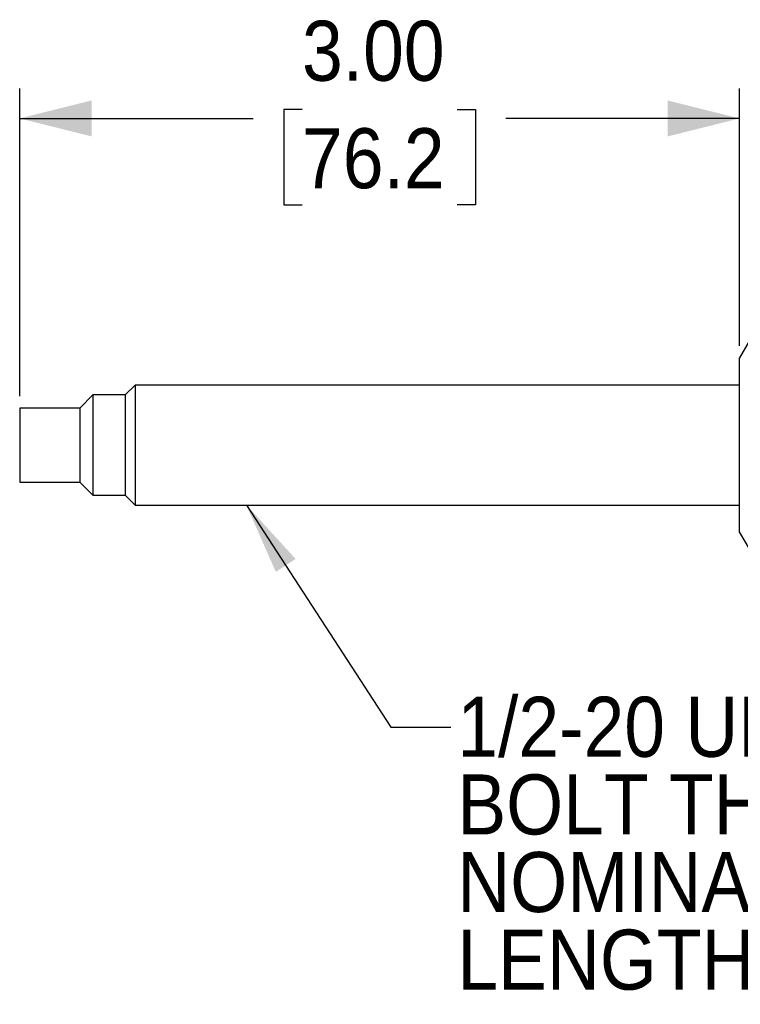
# Model space of a CAD drawing. Header units: inches. Extents: x 0.7 to 40, y 0 to 23.8.
# Tile 8 of 16: x 19.8 to 22.8, y 6.1 to 10.2. Entities that reach past the tile are written whole.
import ezdxf

# ---------------------------------------------------------------- set-up
doc = ezdxf.new("R2010")
doc.units = ezdxf.units.IN
doc.header["$MEASUREMENT"] = 0
doc.linetypes.add('SLD-Solid', pattern=[0])
doc.layers.add('DIMENSIONS', color=140, linetype='SLD-Solid', lineweight=25)
doc.layers.add('TEXT', color=140, linetype='SLD-Solid', lineweight=25)
doc.styles.add('SLDTEXTSTYLE0', font='GOTHIC.TTF', dxfattribs={"width": 0.913})
doc.styles.get("Standard").update_dxf_attribs({"font": 'GOTHIC.TTF'})
doc.dimstyles.new('SLDDIMSTYLE4', dxfattribs={"dimtxt": 0.25, "dimasz": 0.3, "dimexe": 0, "dimexo": 0.0625, "dimgap": 0.0625, "dimtad": 0, "dimtih": 1, "dimtoh": 1, "dimrnd": 1e-09, "dimzin": 4, "dimdsep": 46, "dimtxsty": 'SLDTEXTSTYLE0', "dimsah": 1, "dimcen": 0.09, "dimadec": 0, "dimazin": 1, "dimtfac": 1, "dimtofl": 0, "dimtmove": 0, "dimatfit": 3, "dimfxl": 0, "dimfrac": 2, "dimtolj": 1, "dimtzin": 12, "dimarcsym": 0})
doc.dimstyles.new('SLDDIMSTYLE5', dxfattribs={"dimtxt": 0.18, "dimasz": 0.3, "dimexe": 0, "dimexo": 0.0625, "dimgap": 0, "dimtad": 0, "dimtih": 1, "dimtoh": 1, "dimdec": 0, "dimrnd": 1e-09, "dimzin": 0, "dimdsep": 46, "dimtxsty": 'Standard', "dimsah": 1, "dimcen": 0.09, "dimadec": 0, "dimazin": 0, "dimtfac": 0.3, "dimtdec": 0, "dimtofl": 0, "dimtmove": 0, "dimatfit": 3, "dimfxl": 0, "dimfrac": 2, "dimtolj": 1, "dimtzin": 0, "dimarcsym": 0})

# ---------------------------------------------------------------- blocks, each defined once
blk = doc.blocks.new('_D_4')
at = {"layer": 'DIMENSIONS'}
for p, q in [((19.7964, 8.6139), (19.7964, 9.895)), ((22.7964, 8.8234), (22.7964, 9.895)), ((20.9731, 9.8068), (20.8969, 9.8068)), ((20.8969, 9.8068), (20.8969, 9.4099)), ((21.6196, 9.8068), (21.6958, 9.8068)), ((21.6958, 9.8068), (21.6958, 9.4099)), ((19.7964, 9.77), (20.77, 9.77)), ((22.7964, 9.77), (21.8227, 9.77)), ((20.8969, 9.4099), (20.9731, 9.4099)), ((21.6958, 9.4099), (21.6196, 9.4099))]:
    blk.add_line(p, q, dxfattribs=at)
for points in [[(19.7964, 9.77), (20.0964, 9.695), (20.0964, 9.845)], [(22.7964, 9.77), (22.4964, 9.845), (22.4964, 9.695)]]:
    blk.add_solid(points, dxfattribs=at)
at = {"layer": 'DIMENSIONS', "char_height": 0.25, "attachment_point": 1, "style": 'SLDTEXTSTYLE0'}
for s, insert in [('3.00', (20.9731, 10.1769)), ('76.2', (20.9731, 9.7292))]:
    blk.add_mtext(s, dxfattribs=dict(at, insert=insert))
blk = doc.blocks.new('SW_NOTE_1')
at = {"layer": 'TEXT', "color": 0, "char_height": 0.25, "attachment_point": 1, "style": 'SLDTEXTSTYLE0'}
for s, insert in [('1/2-20 UNF-2A', (0.0266, 0.1262)), ('BOLT THREAD', (0.0266, -0.1971)), ('NOMINAL THREAD', (0.0266, -0.5203)), ('LENGTH 1-7/8"', (0.0266, -0.8436))]:
    blk.add_mtext(s, dxfattribs=dict(at, insert=insert))

msp = doc.modelspace()

# ---------------------------------------------------------------- linework, layer by layer
for p, q in [((22.8364, 8.8427), (22.7964, 8.7734)), ((22.7964, 8.0459), (22.7964, 8.7734)), ((20.2779, 8.6597), (20.2364, 8.6182)), ((22.7964, 8.6597), (20.2779, 8.6597)), ((20.2779, 8.6597), (20.2779, 8.1597)), ((20.1006, 8.6182), (20.0464, 8.5639)), ((20.2364, 8.6182), (20.1006, 8.6182)), ((20.1006, 8.6182), (20.1006, 8.2012)), ((20.2364, 8.6182), (20.2364, 8.2012)), ((20.0464, 8.5639), (19.7964, 8.5639)), ((19.7964, 8.5639), (19.7964, 8.2554)), ((20.0464, 8.5639), (20.0464, 8.2554)), ((19.7964, 8.2554), (20.0464, 8.2554)), ((20.0464, 8.2554), (20.1006, 8.2012)), ((20.1006, 8.2012), (20.2364, 8.2012)), ((20.2364, 8.2012), (20.2779, 8.1597)), ((20.2779, 8.1597), (22.7964, 8.1597)), ((22.7964, 8.0459), (22.8364, 7.9767))]:
    msp.add_line(p, q)

# ---------------------------------------------------------------- block references
at = {"layer": 'TEXT'}
msp.add_blockref('SW_NOTE_1', (21.5937, 7.2348), dxfattribs=at)

# ---------------------------------------------------------------- dimensions: what is measured, and where the dimension line sits
at = {"layer": 'DIMENSIONS'}
dim = msp.add_linear_dim(base=(22.7964, 9.77), p1=(19.7964, 8.5639), p2=(22.7964, 8.7734), dimstyle='SLDDIMSTYLE4', dxfattribs=at)
dim.commit()
dim.dimension.update_dxf_attribs({"geometry": '_D_4', "text_midpoint": (21.2964, 9.77), "dimtype": 160})

# ---------------------------------------------------------------- leaders
at = {"layer": 'TEXT'}
msp.add_leader([(20.7412, 8.1597), (21.3437, 7.2348), (21.5937, 7.2348)], dimstyle='SLDDIMSTYLE5', dxfattribs=at)

doc.saveas('drawing.dxf')
